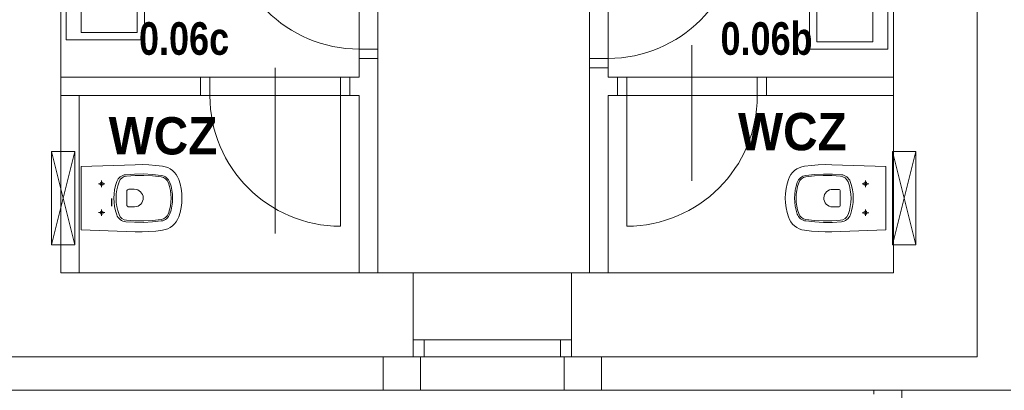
# Model space of a CAD drawing. Header units: millimetres. Extents: x -18118 to 32514, y -63087 to -43953.
# Tile 4 of 8: x 1742 to 7022, y -59847 to -57859. Entities that reach past the tile are written whole.
import ezdxf

# ---------------------------------------------------------------- set-up
doc = ezdxf.new("R2010")
doc.units = ezdxf.units.MM
doc.linetypes.add('Carkovana 2x_1', pattern=[200, 150, -50])
doc.layers.add('XR$2$1.PP - SLEPY_1', color=7, linetype='Continuous', lineweight=25)
doc.layers.add('XR$3$VODOVOD_1', color=7, linetype='Continuous', lineweight=25)
doc.styles.add('Arial Black', font='Arial Black')

# ---------------------------------------------------------------- blocks, each defined once
blk = doc.blocks.new('KOMPLEXNÍ OBJEKT_28')
at = {"layer": 'XR$2$1.PP - SLEPY_1', "color": 251, "linetype": 'Continuous', "lineweight": 13}
for p, q in [((1992.2, -57416.9), (1992.2, -57967.7)), ((1992.2, -57416.9), (2412.2, -57416.9)), ((2412.2, -57967.7), (2412.2, -57416.9)), ((2072.2, -57456.9), (2372.2, -57456.9)), ((2072.2, -57927.7), (2072.2, -57456.9)), ((2372.2, -57456.9), (2372.2, -57927.7)), ((2119.3, -57675.1), (2119.3, -57618.4)), ((2102.2, -57692.3), (1992.2, -57692.3)), ((2136.5, -57692.3), (2193.2, -57692.3)), ((2119.3, -57709.5), (2119.3, -57766.2)), ((1992.2, -57967.7), (2336.2, -57967.7)), ((1992.2, -57967.7), (2412.2, -57967.7)), ((2372.2, -57927.7), (2072.2, -57927.7))]:
    blk.add_line(p, q, dxfattribs=at)
blk.add_arc((2119.3, -57692.3), 17.2, 270.0000172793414, 269.9999999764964, dxfattribs=at)
blk = doc.blocks.new('KOMPLEXNÍ OBJEKT_29')
at = {"layer": 'XR$2$1.PP - SLEPY_1', "color": 251, "linetype": 'Continuous', "lineweight": 13}
for p, q in [((6397.2, -57466.9), (5977.2, -57466.9)), ((5977.2, -58017.7), (5977.2, -57466.9)), ((6397.2, -57466.9), (6397.2, -58017.7)), ((6317.2, -57506.9), (6017.2, -57506.9)), ((6017.2, -57506.9), (6017.2, -57977.7)), ((6317.2, -57977.7), (6317.2, -57506.9)), ((6270, -57725.1), (6270, -57668.4)), ((6252.8, -57742.3), (6196.1, -57742.3)), ((6287.1, -57742.3), (6397.2, -57742.3)), ((6270, -57759.5), (6270, -57816.2)), ((6397.2, -58017.7), (5977.2, -58017.7)), ((6017.2, -57977.7), (6317.2, -57977.7)), ((6397.2, -58017.7), (6053.1, -58017.7))]:
    blk.add_line(p, q, dxfattribs=at)
blk.add_arc((6270, -57742.3), 17.2, 270.0000000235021, 269.9999827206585, dxfattribs=at)
blk = doc.blocks.new('KOMPLEXNÍ OBJEKT_33')
at = {"layer": 'XR$2$1.PP - SLEPY_1', "color": 251, "linetype": 'Continuous', "lineweight": 13}
blk.add_line((6387.2, -58986.7), (6387.1, -58646.7), dxfattribs=at)
for points in [[(6387.1, -58646.7), (6097.9, -58637.2), (6061, -58636.7), (6024.1, -58637.9), (5987.3, -58640.7), (5950.6, -58645), (5936.3, -58648), (5922.5, -58653), (5909.5, -58659.7), (5897.6, -58668.2), (5887, -58678.2), (5877.8, -58689.6), (5870.2, -58702.1), (5864.5, -58715.5), (5857, -58740.2), (5851.6, -58765.4), (5848.3, -58791), (5847.2, -58816.7), (5847, -58816.2), (5848.1, -58841.9), (5851.4, -58867.5), (5856.8, -58892.7), (5864.3, -58917.3), (5870, -58930.9), (5877.5, -58943.5), (5886.7, -58954.9), (5897.4, -58965), (5909.4, -58973.6), (5922.4, -58980.4), (5936.2, -58985.3), (5950.6, -58988.4), (5987.3, -58992.7), (6024.1, -58995.5), (6061, -58996.6), (6097.9, -58996.2), (6387.2, -58986.7)], [(6259.9, -58739.2), (6277.5, -58739.2), (6295.1, -58739.2)], [(6277.6, -58747.8), (6280.9, -58747.1), (6283.6, -58745.2), (6285.5, -58742.4), (6286.1, -58739.2), (6285.4, -58735.9), (6283.6, -58733.1), (6280.8, -58731.2), (6277.5, -58730.5), (6274.2, -58731.2), (6271.4, -58733.1), (6269.5, -58735.9), (6268.9, -58739.2), (6269.5, -58742.5), (6271.4, -58745.3), (6274.2, -58747.1), (6277.5, -58747.8), (6277.6, -58747.8)], [(6277.5, -58756.8), (6277.5, -58739.2), (6277.5, -58721.5)], [(6259.9, -58894.2), (6277.5, -58894.2), (6295.1, -58894.2)], [(6277.6, -58902.8), (6280.9, -58902.1), (6283.6, -58900.2), (6285.5, -58897.4), (6286.1, -58894.2), (6285.4, -58890.9), (6283.6, -58888.1), (6280.8, -58886.2), (6277.5, -58885.5), (6274.2, -58886.2), (6271.4, -58888.1), (6269.5, -58890.9), (6268.9, -58894.2), (6269.5, -58897.5), (6271.4, -58900.3), (6274.2, -58902.1), (6277.5, -58902.8), (6277.6, -58902.8)], [(6277.5, -58911.8), (6277.5, -58894.2), (6277.5, -58876.5)]]:
    blk.add_lwpolyline(points, dxfattribs=at)
for points in [[(5957.5, -58938.8), (6005.1, -58944.1), (6052.9, -58946.5), (6100.8, -58946.1), (6148.6, -58942.8), (6156.5, -58941.5), (6164.1, -58939), (6171.3, -58935.6), (6178, -58931.1), (6184, -58925.7), (6189.1, -58919.6), (6193.4, -58912.8), (6196.6, -58905.5), (6203.4, -58883.8), (6208.3, -58861.7), (6211.2, -58839.2), (6212.2, -58816.6), (6211.1, -58793.9), (6208.1, -58771.4), (6203.2, -58749.3), (6196.3, -58727.7), (6193.1, -58720.4), (6188.8, -58713.6), (6183.7, -58707.5), (6177.7, -58702.2), (6171, -58697.7), (6163.8, -58694.3), (6156.2, -58691.9), (6148.3, -58690.5), (6100.6, -58687.3), (6052.8, -58686.9), (6005, -58689.3), (5957.5, -58694.5), (5949.9, -58696.1), (5942.5, -58698.8), (5935.6, -58702.4), (5929.3, -58706.9), (5923.6, -58712.2), (5918.7, -58718.3), (5914.7, -58725), (5911.6, -58732.1), (5905.4, -58752.7), (5900.8, -58773.8), (5898.1, -58795.2), (5897.2, -58816.7), (5898.1, -58838.2), (5900.9, -58859.6), (5905.4, -58880.7), (5911.6, -58901.3), (5914.7, -58908.4), (5918.7, -58915.1), (5923.6, -58921.2), (5929.3, -58926.5), (5935.7, -58931), (5942.6, -58934.6), (5949.9, -58937.2), (5957.5, -58938.8)], [(6143.8, -58935.2), (6156.8, -58932.2), (6168.4, -58925.6), (6177.8, -58916.1), (6184.3, -58904.4), (6191.2, -58883), (6196.2, -58861.2), (6199.2, -58839), (6200.2, -58816.6), (6199.1, -58794.2), (6196, -58772), (6191, -58750.1), (6184, -58728.9), (6177.5, -58717.2), (6168.1, -58707.7), (6156.5, -58701.2), (6143.5, -58698.1), (6097.1, -58695.2), (6050.6, -58694.9), (6004.2, -58697.4), (5958, -58702.5), (5945.4, -58706.1), (5934.3, -58712.9), (5925.4, -58722.5), (5919.4, -58734), (5913.2, -58754.2), (5908.8, -58774.8), (5906.1, -58795.7), (5905.2, -58816.7), (5906.1, -58837.7), (5908.8, -58858.6), (5913.3, -58879.2), (5919.4, -58899.3), (5925.4, -58910.9), (5934.3, -58920.5), (5945.4, -58927.3), (5958, -58930.8), (6004.3, -58936), (6050.8, -58938.4), (6097.3, -58938.2), (6143.8, -58935.2)], [(6142.3, -58779.1), (6141.6, -58775.3), (6139.4, -58772.1), (6136.2, -58769.9), (6132.3, -58769.1), (6102.4, -58769.1), (6093.2, -58769.8), (6084.4, -58772.3), (6076.1, -58776.5), (6068.9, -58782.2), (6062.9, -58789.2), (6058.3, -58797.2), (6055.5, -58806), (6054.4, -58815.1), (6055.1, -58824.3), (6057.6, -58833.2), (6061.8, -58841.4), (6067.5, -58848.7), (6074.5, -58854.7), (6082.5, -58859.2), (6091.3, -58862.1), (6100.4, -58863.1), (6102.4, -58863.1), (6132.3, -58863.1), (6136.2, -58862.4), (6139.4, -58860.2), (6141.6, -58857), (6142.3, -58853.1), (6142.3, -58779.1)]]:
    blk.add_lwpolyline(points, close=True, dxfattribs=at)
blk = doc.blocks.new('KOMPLEXNÍ OBJEKT_34')
at = {"layer": 'XR$2$1.PP - SLEPY_1', "color": 251, "linetype": 'Continuous', "lineweight": 13}
for p, q in [((6422.2, -59066.7), (6422.1, -58566.7)), ((6422.1, -58566.7), (6547.1, -58566.7)), ((6422.1, -58566.7), (6547.2, -59066.7)), ((6547.1, -58566.7), (6422.2, -59066.7)), ((6547.2, -59066.7), (6547.1, -58566.7)), ((6422.2, -59066.7), (6547.2, -59066.7))]:
    blk.add_line(p, q, dxfattribs=at)
blk = doc.blocks.new('KOMPLEXNÍ OBJEKT_35')
at = {"layer": 'XR$2$1.PP - SLEPY_1', "color": 251, "linetype": 'Continuous', "lineweight": 13}
blk.add_line((2072.2, -58986.5), (2072.2, -58646.5), dxfattribs=at)
for points in [[(2072.2, -58646.5), (2361.4, -58637), (2398.3, -58636.6), (2435.2, -58637.8), (2472.1, -58640.5), (2508.7, -58644.9), (2523, -58647.9), (2536.8, -58652.8), (2549.8, -58659.6), (2561.7, -58668), (2572.4, -58678.1), (2581.5, -58689.4), (2589.1, -58701.9), (2594.9, -58715.4), (2602.4, -58740), (2607.8, -58765.2), (2611, -58790.8), (2612.1, -58816.6), (2612.3, -58816), (2611.2, -58841.8), (2607.9, -58867.3), (2602.5, -58892.5), (2595, -58917.2), (2589.3, -58930.7), (2581.8, -58943.3), (2572.6, -58954.8), (2561.9, -58964.9), (2549.9, -58973.4), (2536.9, -58980.2), (2523.1, -58985.2), (2508.7, -58988.2), (2472, -58992.5), (2435.2, -58995.3), (2398.3, -58996.5), (2361.4, -58996.1), (2072.2, -58986.5)], [(2199.5, -58739), (2181.9, -58739), (2164.2, -58739)], [(2181.7, -58747.6), (2178.4, -58746.9), (2175.7, -58745.1), (2173.9, -58742.3), (2173.2, -58739), (2173.9, -58735.7), (2175.7, -58732.9), (2178.5, -58731), (2181.8, -58730.4), (2185.1, -58731), (2187.9, -58732.9), (2189.8, -58735.7), (2190.5, -58739), (2189.8, -58742.3), (2187.9, -58745.1), (2185.1, -58747), (2181.8, -58747.6), (2181.7, -58747.6)], [(2181.9, -58756.6), (2181.9, -58739), (2181.9, -58721.4)], [(2199.5, -58894), (2181.8, -58894), (2164.2, -58894)], [(2181.7, -58902.6), (2178.4, -58901.9), (2175.7, -58900), (2173.9, -58897.3), (2173.2, -58894), (2173.9, -58890.7), (2175.7, -58887.9), (2178.5, -58886), (2181.8, -58885.4), (2185.1, -58886), (2187.9, -58887.9), (2189.8, -58890.7), (2190.5, -58894), (2189.8, -58897.3), (2187.9, -58900.1), (2185.1, -58902), (2181.8, -58902.6), (2181.7, -58902.6)], [(2181.8, -58911.6), (2181.8, -58894), (2181.8, -58876.4)]]:
    blk.add_lwpolyline(points, dxfattribs=at)
for points in [[(2501.8, -58938.7), (2454.2, -58943.9), (2406.4, -58946.3), (2358.5, -58945.9), (2310.7, -58942.7), (2302.8, -58941.3), (2295.2, -58938.9), (2288, -58935.4), (2281.3, -58930.9), (2275.3, -58925.6), (2270.2, -58919.5), (2265.9, -58912.7), (2262.7, -58905.3), (2255.9, -58883.7), (2251, -58861.6), (2248.1, -58839.1), (2247.2, -58816.4), (2248.2, -58793.8), (2251.2, -58771.3), (2256.1, -58749.1), (2263, -58727.5), (2266.2, -58720.2), (2270.5, -58713.5), (2275.6, -58707.4), (2281.6, -58702), (2288.3, -58697.6), (2295.5, -58694.1), (2303.1, -58691.7), (2311, -58690.4), (2358.7, -58687.1), (2406.5, -58686.7), (2454.3, -58689.1), (2501.8, -58694.4), (2509.4, -58696), (2516.8, -58698.6), (2523.7, -58702.2), (2530, -58706.7), (2535.7, -58712.1), (2540.6, -58718.1), (2544.6, -58724.8), (2547.7, -58732), (2554, -58752.6), (2558.5, -58773.7), (2561.2, -58795), (2562.1, -58816.5), (2561.2, -58838.1), (2558.5, -58859.4), (2553.9, -58880.5), (2547.7, -58901.1), (2544.6, -58908.3), (2540.6, -58914.9), (2535.7, -58921), (2530, -58926.3), (2523.7, -58930.9), (2516.7, -58934.5), (2509.4, -58937.1), (2501.8, -58938.7)], [(2315.5, -58935.1), (2302.5, -58932), (2290.9, -58925.5), (2281.5, -58915.9), (2275.1, -58904.2), (2268.1, -58882.9), (2263.1, -58861), (2260.1, -58838.8), (2259.2, -58816.4), (2260.2, -58794), (2263.3, -58771.8), (2268.3, -58750), (2275.3, -58728.7), (2281.8, -58717), (2291.2, -58707.5), (2302.8, -58701), (2315.8, -58698), (2362.2, -58695), (2408.7, -58694.8), (2455.1, -58697.2), (2501.3, -58702.4), (2513.9, -58705.9), (2525, -58712.8), (2533.9, -58722.3), (2539.9, -58733.9), (2546.1, -58754), (2550.5, -58774.6), (2553.2, -58795.5), (2554.1, -58816.5), (2553.2, -58837.6), (2550.5, -58858.5), (2546.1, -58879.1), (2539.9, -58899.2), (2533.9, -58910.8), (2525, -58920.3), (2513.9, -58927.1), (2501.3, -58930.7), (2455, -58935.8), (2408.5, -58938.3), (2362, -58938), (2315.5, -58935.1)], [(2317, -58779), (2317.7, -58775.2), (2319.9, -58771.9), (2323.2, -58769.7), (2327, -58769), (2356.9, -58769), (2366.1, -58769.7), (2375, -58772.2), (2383.2, -58776.3), (2390.4, -58782.1), (2396.4, -58789.1), (2401, -58797.1), (2403.8, -58805.8), (2404.9, -58815), (2404.2, -58824.2), (2401.7, -58833), (2397.5, -58841.3), (2391.8, -58848.5), (2384.8, -58854.5), (2376.8, -58859), (2368.1, -58861.9), (2358.9, -58863), (2356.9, -58863), (2327, -58863), (2323.2, -58862.2), (2319.9, -58860.1), (2317.7, -58856.8), (2317, -58853), (2317, -58779)]]:
    blk.add_lwpolyline(points, close=True, dxfattribs=at)
blk = doc.blocks.new('KOMPLEXNÍ OBJEKT_36')
at = {"layer": 'XR$2$1.PP - SLEPY_1', "color": 251, "linetype": 'Continuous', "lineweight": 13}
for p, q in [((2037.2, -58566.5), (1912.2, -58566.5)), ((1912.2, -58566.5), (2037.2, -59066.5)), ((2037.2, -58566.5), (1912.2, -59066.5)), ((1912.2, -59066.5), (1912.2, -58566.5)), ((2037.2, -59066.5), (2037.2, -58566.5)), ((2037.2, -59066.5), (1912.2, -59066.5))]:
    blk.add_line(p, q, dxfattribs=at)
blk = doc.blocks.new('KOMPLEXNÍ OBJEKT_42')
at = {"layer": 'XR$2$1.PP - SLEPY_1', "color": 138, "linetype": 'Continuous', "lineweight": 13}
for p, q in [((5347.2, -58723.2), (5347.2, -57995.3)), ((5747.2, -58166.7), (4947.2, -58166.7)), ((4997.2, -58966.7), (4997.2, -58166.7)), ((5697.2, -58166.7), (5697.2, -58266.7)), ((5747.2, -58266.7), (4947.2, -58266.7))]:
    blk.add_line(p, q, dxfattribs=at)
blk.add_arc((4997.2, -58266.7), 700, 270, 0, dxfattribs=at)
blk = doc.blocks.new('KOMPLEXNÍ OBJEKT_43')
at = {"layer": 'XR$2$1.PP - SLEPY_1', "color": 138, "linetype": 'Continuous', "lineweight": 13}
for p, q in [((4797.2, -58116.7), (4797.2, -57316.7)), ((4897.2, -58116.7), (4897.2, -57316.7)), ((5597.2, -57366.7), (4797.2, -57366.7)), ((5375.8, -57716.7), (4685.8, -57716.7)), ((4797.2, -58066.7), (4897.2, -58066.7))]:
    blk.add_line(p, q, dxfattribs=at)
blk.add_arc((4897.2, -57366.7), 700, 270, 0, dxfattribs=at)
blk = doc.blocks.new('KOMPLEXNÍ OBJEKT_48')
at = {"layer": 'XR$2$1.PP - SLEPY_1', "color": 138, "linetype": 'Continuous', "lineweight": 13}
for p, q in [((3112.2, -59006.5), (3112.2, -58117.6)), ((2712.2, -58166.7), (3512.2, -58166.7)), ((2762.2, -58166.7), (2762.2, -58266.7)), ((3462.2, -58966.7), (3462.2, -58166.7)), ((2712.2, -58266.7), (3512.2, -58266.7))]:
    blk.add_line(p, q, dxfattribs=at)
blk.add_arc((3462.2, -58266.7), 700, 180, 270, dxfattribs=at)
blk = doc.blocks.new('KOMPLEXNÍ OBJEKT_49')
at = {"layer": 'XR$2$1.PP - SLEPY_1', "color": 138, "linetype": 'Continuous', "lineweight": 13}
for p, q in [((3562.2, -58066.7), (3562.2, -57266.7)), ((3662.2, -58066.7), (3662.2, -57266.7)), ((2862.2, -57316.7), (3662.2, -57316.7)), ((3083.6, -57666.7), (3798.1, -57666.7)), ((3662.2, -58016.7), (3562.2, -58016.7))]:
    blk.add_line(p, q, dxfattribs=at)
blk.add_arc((3562.2, -57316.7), 700, 180, 270, dxfattribs=at)

msp = doc.modelspace()

# ---------------------------------------------------------------- linework, layer by layer
at = {"layer": 'XR$2$1.PP - SLEPY_1', "color": 138, "linetype": 'Continuous', "lineweight": 13}
for p, q in [((6427.2, -58166.7), (6427.2, -57146.7)), ((1962.2, -59216.7), (1962.2, -57246.7)), ((6877.2, -58166.7), (6877.2, -57596.7)), ((3562.2, -58066.7), (3662.2, -58066.7)), ((3562.2, -58166.7), (3562.2, -58066.7)), ((3662.2, -58066.7), (3662.2, -59216.7)), ((4897.2, -58116.7), (4797.2, -58116.7)), ((4797.2, -58116.7), (4797.2, -59216.7)), ((4897.2, -58166.7), (4897.2, -58116.7)), ((2712.2, -58166.7), (1962.2, -58166.7)), ((2712.2, -58266.7), (2712.2, -58166.7)), ((3562.2, -58166.7), (3512.2, -58166.7)), ((3512.2, -58266.7), (3512.2, -58166.7)), ((4897.2, -58166.7), (4947.2, -58166.7)), ((4947.2, -58266.7), (4947.2, -58166.7)), ((5747.2, -58266.7), (5747.2, -58166.7)), ((5747.2, -58166.7), (6427.2, -58166.7)), ((6427.2, -59216.7), (6427.2, -58166.7)), ((6877.2, -59666.7), (6877.2, -58166.7)), ((2712.2, -58266.7), (1962.2, -58266.7)), ((2062.2, -59216.7), (2062.2, -58266.7)), ((3562.2, -58266.7), (3512.2, -58266.7)), ((3562.2, -58266.7), (3562.2, -59216.7)), ((4897.2, -58266.7), (4947.2, -58266.7)), ((4897.2, -58266.7), (4897.2, -59216.7)), ((5747.2, -58266.7), (6427.2, -58266.7)), ((1962.2, -59216.7), (3851.6, -59216.7)), ((3851.6, -59216.7), (4701.6, -59216.7)), ((3851.6, -59216.7), (3851.6, -59666.7)), ((4701.6, -59666.7), (4701.6, -59216.7)), ((4701.6, -59216.7), (6427.2, -59216.7)), ((3851.6, -59576.7), (4701.6, -59576.7)), ((3911.6, -59576.7), (3911.6, -59666.7)), ((4641.6, -59576.7), (4641.6, -59666.7)), ((-1227.8, -59666.7), (3851.6, -59666.7)), ((3691.6, -59666.7), (3691.6, -59846.7)), ((3851.6, -59666.7), (4701.6, -59666.7)), ((3891.6, -59666.7), (3851.6, -59666.7)), ((3891.6, -59846.7), (3891.6, -59666.7)), ((4661.6, -59846.7), (4661.6, -59666.7)), ((4661.6, -59666.7), (4701.6, -59666.7)), ((4701.6, -59666.7), (6877.2, -59666.7)), ((4861.6, -59666.7), (4861.6, -59846.7)), ((3891.6, -59846.7), (1152.2, -59846.7)), ((4661.6, -59846.7), (3891.6, -59846.7)), ((6472.2, -59846.7), (4661.6, -59846.7)), ((6472.2, -59846.7), (7057.2, -59846.7))]:
    msp.add_line(p, q, dxfattribs=at)
at = {"layer": 'XR$2$1.PP - SLEPY_1', "color": 138, "linetype": 'Carkovana 2x_1', "lineweight": 13}
for p, q in [((6322.2, -60467), (6322.2, -59846.7)), ((6322.2, -59846.7), (6472.2, -59846.7)), ((6472.2, -59846.7), (6472.2, -60616.7))]:
    msp.add_line(p, q, dxfattribs=at)
at = {"layer": 'XR$3$VODOVOD_1', "color": 7, "linetype": 'Continuous', "lineweight": 25}
msp.add_line((2234.9, -58817.4), (2234.9, -58859.7), dxfattribs=at)

# ---------------------------------------------------------------- block references
at = {"layer": 'XR$2$1.PP - SLEPY_1', "color": 138, "linetype": 'Continuous', "lineweight": 13}
for name in ['KOMPLEXNÍ OBJEKT_49', 'KOMPLEXNÍ OBJEKT_43', 'KOMPLEXNÍ OBJEKT_42', 'KOMPLEXNÍ OBJEKT_48']:
    msp.add_blockref(name, (0, 0), dxfattribs=at)
at = {"layer": 'XR$2$1.PP - SLEPY_1', "color": 251, "linetype": 'Continuous', "lineweight": 13}
for name in ['KOMPLEXNÍ OBJEKT_28', 'KOMPLEXNÍ OBJEKT_29', 'KOMPLEXNÍ OBJEKT_36', 'KOMPLEXNÍ OBJEKT_34', 'KOMPLEXNÍ OBJEKT_35', 'KOMPLEXNÍ OBJEKT_33']:
    msp.add_blockref(name, (0, 0), dxfattribs=at)

# ---------------------------------------------------------------- texts
at = {"layer": 'XR$2$1.PP - SLEPY_1', "color": 138, "linetype": 'Continuous', "lineweight": 35, "char_height": 175, "width": 570.042, "attachment_point": 7, "style": 'Arial Black'}
for s, insert in [('\\W0.69;0.06b', (5500.4, -58050.3)), ('\\W0.69;0.06c', (2382.2, -58050.3))]:
    msp.add_mtext(s, dxfattribs=dict(at, insert=insert))
at = {"layer": 'XR$3$VODOVOD_1', "color": 7, "linetype": 'Continuous', "lineweight": 35, "char_height": 200, "width": 640, "attachment_point": 7, "style": 'Arial Black'}
for insert in [(2219.5, -58584.8), (5594.3, -58562.5)]:
    msp.add_mtext('\\W0.80;WCZ', dxfattribs=dict(at, insert=insert))

doc.saveas('drawing.dxf')
